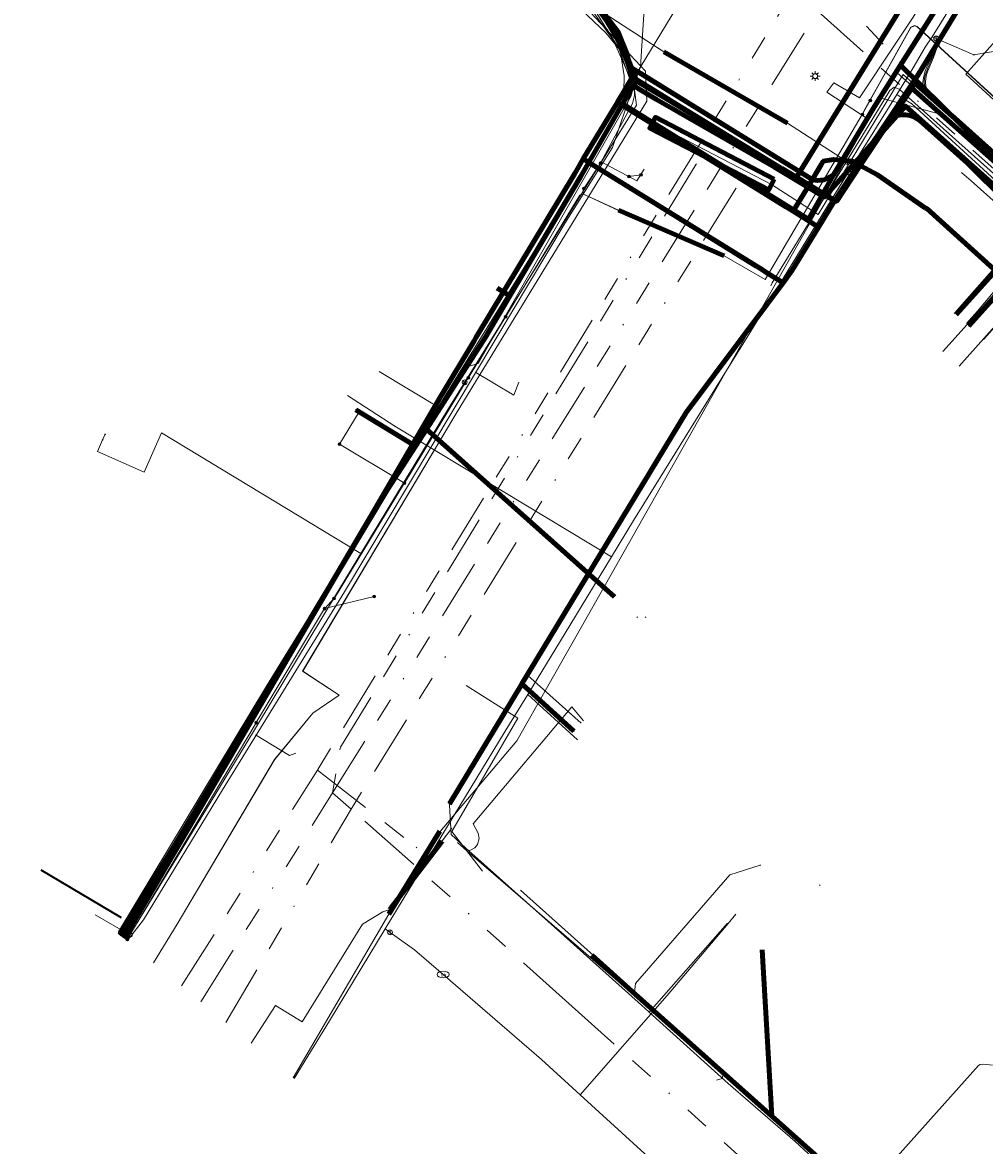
# Model space of a CAD drawing. Header units: metres. Extents: x 98902 to 136161, y 449037 to 499677.
# Tile 49 of 200: x 113048 to 113127, y 483434 to 483526. Entities that reach past the tile are written whole.
import ezdxf
from ezdxf.enums import TextEntityAlignment as Align
from ezdxf.lldxf.tags import DXFTag

# ---------------------------------------------------------------- set-up
doc = ezdxf.new("R2010")
doc.units = ezdxf.units.M
doc.linetypes.add('RI-OVERIG', pattern=[17, 5, -2, 2, -2, 0, -2, 2, -2])
for name, color, linetype, lineweight in [('B-WE-KL-DATA-G', 90, 'KL-DATA-N', 18), ('B-WE-KL-DATA_DUCT-G', 90, 'Continuous', 100), ('B-WE-KL-DATA_HULPSTUK-S', 90, 'Continuous', 25), ('B-WE-KL-DATA_KABELBED-G', 90, 'Continuous', 100), ('B-WE-KL-DATA_MANTELBUIS-G', 90, 'Continuous', 100), ('B-WE-KL-ET_LS-G', 190, 'KL-LS-N', 18), ('B-WE-KL-ET_LS_HULPSTUK-S', 190, 'Continuous', 25), ('B-WE-KL-ET_LS_MANTELBUIS-G', 190, 'Continuous', 100), ('B-WE-KL-ET_LS_OV_LICHTMAST-S', 252, 'Continuous', 25), ('B-WE-KL-ET_MS-G', 130, 'KL-MS-N', 18), ('B-WE-KL-ET_MS_HULPSTUK-S', 130, 'Continuous', 25), ('B-WE-KL-ET_MS_MANTELBUIS-G', 130, 'Continuous', 100), ('B-WE-KL-GAS_HD-G', 30, 'KL-GAS-HD-N', 18), ('B-WE-KL-GAS_LD-G', 50, 'KL-GAS-LD-N', 18), ('B-WE-KL-GAS_LD_HULPSTUK-S', 50, 'Continuous', 25), ('B-WE-KL-WATER-G', 170, 'KL-WATER-N', 18), ('B-WE-KL-WATER-S', 170, 'Continuous', 25), ('B-WE-KL-WATER_HULPSTUK-S', 170, 'Continuous', 25), ('B-WE-KL-WATER_MANTELBUIS-G', 170, 'Continuous', 100), ('B-WE-RI-VRIJVERVAL-G', 210, 'RI-OVERIG', 18), ('B-WE-RI-VRIJVERVAL_HULPSTUK-S', 210, 'Continuous', 25), ('V-WE-KL-WATER-G', 170, 'KL-WATER-V', 35)]:
    doc.layers.add(name, color=color, linetype=linetype, lineweight=lineweight)
doc.styles.add('NLCS-ISO', font='NLCS-ISO.ttf')
doc.styles.get("Standard").update_dxf_attribs({"font": 'arial.ttf'})
tags = doc.linetypes.add('KL-DATA-N', pattern='A,4,-1,[101,NLCS.SHX,S=0.5,R=0,X=0,Y=0],-1,4,-1,["D",Standard,S=1,R=0,X=-0.25,Y=-0.5],-1.5', length=12.5).pattern_tags.tags
tags[18] = DXFTag(74, 10)
tags = doc.linetypes.add('KL-GAS-HD-N', pattern='A,4,-1,[69,NLCS.SHX,S=0.5,R=0,X=0,Y=0],-1,4,-1,["H",Standard,S=1,R=0,X=0,Y=-0.5],-2', length=13).pattern_tags.tags
tags[18] = DXFTag(74, 10)
tags = doc.linetypes.add('KL-GAS-LD-N', pattern='A,4,-1,[69,NLCS.SHX,S=0.5,R=0,X=0,Y=0],-1,4,-1,["L",Standard,S=1,R=0,X=0.25,Y=-0.5],-2', length=13).pattern_tags.tags
tags[18] = DXFTag(74, 10)
tags = doc.linetypes.add('KL-LS-N', pattern='A,4,-1,[103,NLCS.SHX,S=0.75,R=0,X=0,Y=0],-1,4,-1,["L",Standard,S=1,R=0,X=0,Y=-0.5],-2', length=13).pattern_tags.tags
tags[18] = DXFTag(74, 10)
tags = doc.linetypes.add('KL-MS-N', pattern='A,4,-1,[103,NLCS.SHX,S=0.75,R=0,X=0,Y=0],-1,4,-1,["M",Standard,S=1,R=0,X=0,Y=-0.5],-2', length=13).pattern_tags.tags
tags[18] = DXFTag(74, 10)
doc.linetypes.add('KL-WATER-N', pattern='A,7,-0.5,[168,NLCS.SHX,S=0.75,R=0,X=0.75,Y=0],-2', length=9.5)
doc.linetypes.add('KL-WATER-V', pattern='A,3.5,[24,NLCS.SHX,S=0.5,R=0,X=0,Y=0],3.5,-0.5,[168,NLCS.SHX,S=0.75,R=0,X=0.75,Y=0],-2', length=9.5)

# ---------------------------------------------------------------- blocks, each defined once
blk = doc.blocks.new('SKL-WTB_HULP_OVERIG-SO')
at = {"color": 0, "linetype": 'ByBlock', "lineweight": 18}
for points in [[(-0.14, 0.14), (0.14, -0.14)], [(0.14, 0.14), (-0.14, -0.14)]]:
    blk.add_lwpolyline(points, dxfattribs=at)
at = {"color": 0, "linetype": 'ByBlock', "lineweight": 18, "style": 'NLCS-ISO', "flags": 1}
for tag, p in [('TYPE', (1.5, 0)), ('OMSCHRIJVING', (1.5, -3)), ('LABEL', (1.5, -1.5))]:
    blk.add_attdef(tag, p, '', height=1, dxfattribs=at)
blk = doc.blocks.new('SKL-WATER_BRANDKRAAN_BRANDPUT-SO')
at = {"color": 0, "linetype": 'ByBlock', "lineweight": 18}
blk.add_ellipse((0, 0), major_axis=(2.5, 0), ratio=0.54, dxfattribs=at)
at = {"color": 0, "linetype": 'ByBlock', "lineweight": 18, "style": 'NLCS-ISO'}
blk.add_text('bk', height=1.5, dxfattribs=at).set_placement((0.16, 0), align=Align.MIDDLE_CENTER)
blk = doc.blocks.new('SKL-WTB_HULP_AFSLUITER-SO')
at = {"color": 0, "linetype": 'ByBlock', "lineweight": 18}
blk.add_lwpolyline([(0, 0.8), (0, -0.8)], dxfattribs=at)
blk.add_circle((0, 0), 1, dxfattribs=at)
at = {"color": 0, "linetype": 'ByBlock', "lineweight": 18, "style": 'NLCS-ISO', "flags": 1}
for tag, p in [('TYPE', (1.5, 0)), ('OMSCHRIJVING', (1.5, -3)), ('LABEL', (1.5, -1.5))]:
    blk.add_attdef(tag, p, '', height=1, dxfattribs=at)
blk = doc.blocks.new('SKL-WTB_HULP_SIFON-SO')
at = {"linetype": 'ByBlock', "lineweight": 18}
h = blk.add_hatch(color=0, dxfattribs=at)
h.dxf.hatch_style = 1
h.paths.add_polyline_path([(0.13, -0.53), (-0.13, -0.53), (-0.13, -0.8), (0.13, -0.8)])
at = {"color": 0, "linetype": 'ByBlock', "lineweight": 18}
blk.add_lwpolyline([(0.33, 0.8), (0.33, -0.53), (-0.33, -0.53), (-0.33, 0.8)], dxfattribs=at)
blk.add_lwpolyline([(0.13, -0.8), (-0.13, -0.8), (-0.13, -0.53), (0.13, -0.53)], close=True, dxfattribs=at)
blk.add_circle((0, 0), 1, dxfattribs=at)
at = {"color": 0, "linetype": 'ByBlock', "lineweight": 18, "style": 'NLCS-ISO', "flags": 1}
for tag, p in [('TYPE', (1.5, 0)), ('OMSCHRIJVING', (1.5, -3)), ('LABEL', (1.5, -1.5))]:
    blk.add_attdef(tag, p, '', height=1, dxfattribs=at)
blk = doc.blocks.new('SKL-WTB_HULP_T STUK-SO')
at = {"color": 0, "linetype": 'ByBlock', "lineweight": 18}
blk.add_circle((0, 0), 1, dxfattribs=at)
at = {"color": 0, "linetype": 'ByBlock', "lineweight": -2, "style": 'NLCS-ISO'}
blk.add_text('T', height=1, dxfattribs=at).set_placement((0, 0), align=Align.MIDDLE_CENTER)
at = {"color": 0, "linetype": 'ByBlock', "lineweight": 18, "style": 'NLCS-ISO', "flags": 1}
for tag, p in [('TYPE', (1.5, 0)), ('OMSCHRIJVING', (1.5, -3)), ('LABEL', (1.5, -1.5))]:
    blk.add_attdef(tag, p, '', height=1, dxfattribs=at)
blk = doc.blocks.new('SKL-WTB_HULP_MOF-SO')
at = {"linetype": 'ByBlock', "lineweight": 18}
h = blk.add_hatch(color=0, dxfattribs=at)
h.dxf.hatch_style = 1
h.paths.add_polyline_path([(-0.5625, 0, 1), (0.5625, 0, 1)])
at = {"color": 0, "linetype": 'ByBlock', "lineweight": 18}
blk.add_circle((0, 0), 0.5625, dxfattribs=at)
at = {"color": 0, "linetype": 'ByBlock', "lineweight": 18, "style": 'NLCS-ISO', "flags": 1}
for tag, p in [('TYPE', (1.5, 0)), ('OMSCHRIJVING', (1.5, -3)), ('LABEL', (1.5, -1.5))]:
    blk.add_attdef(tag, p, '', height=1, dxfattribs=at)
blk = doc.blocks.new('SKL-ET_OV_LICHTMAST-SO')
at = {"color": 0, "linetype": 'ByBlock', "lineweight": 18}
for points in [[(-1.25, 0), (-2, 0)], [(-1.41, 1.41), (-0.88, 0.88)], [(0, 2), (0, 1.25)], [(0.88, 0.88), (1.41, 1.41)], [(2, 0), (1.25, 0)], [(-1.41, -1.41), (-0.88, -0.88)], [(0, -1.25), (0, -2)], [(0.88, -0.88), (1.41, -1.41)]]:
    blk.add_lwpolyline(points, dxfattribs=at)
blk.add_circle((0, 0), 1, dxfattribs=at)
blk = doc.blocks.new('SRI-HULP_OVERIG-SO')
at = {"color": 0, "linetype": 'ByBlock', "lineweight": 18}
for points in [[(-0.14, 0.14), (0.14, -0.14)], [(0.14, 0.14), (-0.14, -0.14)]]:
    blk.add_lwpolyline(points, dxfattribs=at)
at = {"color": 0, "linetype": 'ByBlock', "lineweight": 18, "style": 'NLCS-ISO', "flags": 1}
for tag, p in [('TYPE', (1.5, 0)), ('OMSCHRIJVING', (1.5, -3)), ('LABEL', (1.5, -1.5))]:
    blk.add_attdef(tag, p, '', height=1, dxfattribs=at)

msp = doc.modelspace()

# ---------------------------------------------------------------- linework, layer by layer
at = {"layer": 'B-WE-KL-DATA-G', "flags": 128}
for points in [[(113020.495, 483574.058), (113023.083, 483572.491), (113039.202, 483562.734), (113045.091, 483559.169), (113054.615, 483553.405), (113055.01, 483553.148), (113070.018, 483543.394), (113077.984, 483538.825), (113089.595, 483531.338), (113092.654, 483529.164), (113094.258, 483527.907), (113094.78, 483527.218), (113096.462, 483524.994), (113097.153, 483523.313), (113097.398, 483522.191), (113112.432, 483512.894), (113112.818, 483512.852), (113113.352, 483512.919), (113114.12, 483513.319), (113117.489, 483518.93), (113119.629, 483522.32), (113125.167, 483531.078), (113126.323, 483532.524), (113131.574, 483527.794), (113131.664, 483527.889), (113137.458, 483534.283), (113140.525, 483537.707), (113149.418, 483547.607), (113152.535, 483551.076), (113154.859, 483553.663), (113161.307, 483560.842), (113164.565, 483564.468), (113173.317, 483574.212), (113176.649, 483577.92), (113182.269, 483584.177), (113193.193, 483596.494), (113201.302, 483605.792), (113202.698, 483606.804), (113204.772, 483606.847), (113207.932, 483603.95), (113212.574, 483599.813), (113219.763, 483593.407), (113221.555, 483591.81), (113226.045, 483587.81), (113230.536, 483583.808), (113236.068, 483578.845), (113238.644, 483576.512), (113239.377, 483575.848), (113239.245, 483575.7)], [(113020.23, 483573.738), (113046.13, 483558.49), (113091.72, 483529.3), (113098.69, 483521.82), (113098.81, 483519.37), (113083.15, 483493.73), (113070.54, 483472.59), (113073.54, 483470.61), (113071.38, 483469.12), (113068.23, 483465.31), (113060.24, 483451.82), (113058.29, 483448.642)], [(113020.23, 483573.738), (113046.13, 483558.49), (113091.72, 483529.3), (113098.69, 483521.82), (113098.81, 483519.37), (113083.15, 483493.73), (113070.54, 483472.59), (113073.54, 483470.61), (113071.38, 483469.12), (113068.23, 483465.31), (113060.24, 483451.82), (113058.29, 483448.642)], [(113020.23, 483573.738), (113046.13, 483558.49), (113091.72, 483529.3), (113098.69, 483521.82), (113098.81, 483519.37), (113083.15, 483493.73), (113070.54, 483472.59), (113073.54, 483470.61), (113071.38, 483469.12), (113068.23, 483465.31), (113060.24, 483451.82), (113058.29, 483448.642)], [(113020.23, 483573.738), (113046.13, 483558.49), (113091.72, 483529.3), (113098.69, 483521.82), (113098.81, 483519.37), (113083.15, 483493.73), (113070.54, 483472.59), (113073.54, 483470.61), (113071.38, 483469.12), (113068.23, 483465.31), (113060.24, 483451.82), (113058.29, 483448.642)], [(113020.23, 483573.738), (113046.13, 483558.49), (113091.72, 483529.3), (113098.69, 483521.82), (113098.81, 483519.37), (113083.15, 483493.73), (113070.54, 483472.59), (113073.54, 483470.61), (113071.38, 483469.12), (113068.23, 483465.31), (113060.24, 483451.82), (113058.29, 483448.642)], [(113020.23, 483573.738), (113046.13, 483558.49), (113091.72, 483529.3), (113098.69, 483521.82), (113098.81, 483519.37), (113083.15, 483493.73), (113070.54, 483472.59), (113073.54, 483470.61), (113071.38, 483469.12), (113068.23, 483465.31), (113060.24, 483451.82), (113058.29, 483448.642)], [(113020.233, 483573.741), (113046.132, 483558.492), (113091.718, 483529.304), (113098.686, 483521.819), (113098.807, 483519.366), (113083.151, 483493.731), (113070.535, 483472.591), (113073.542, 483470.607), (113071.378, 483469.121), (113068.231, 483465.314), (113060.243, 483451.819), (113058.292, 483448.64)], [(113020.432, 483573.982), (113031.658, 483566.995), (113078.845, 483538.792), (113089.848, 483532.216), (113092.564, 483530.306), (113094.655, 483528.069), (113096.405, 483524.762), (113096.939, 483521.455), (113096.89, 483518.843), (113109.036, 483512.527), (113112.87, 483510.063), (113119.857, 483521.564), (113138.482, 483504.803), (113162.747, 483483.105), (113158.238, 483478.074), (113170.674, 483466.928), (113202.517, 483438.355), (113223.332, 483420.253), (113297.237, 483354.025), (113300.048, 483353.792), (113358.552, 483301.314), (113359.602, 483296.803), (113357.13, 483294.061), (113365.216, 483286.732), (113367.912, 483284.289), (113371.537, 483288.338), (113389.927, 483271.882), (113422.275, 483243.381), (113452.111, 483216.258), (113449.253, 483213.084), (113455.3, 483207.641), (113457.177, 483209.669), (113461.69, 483205.633), (113492.702, 483178.76), (113497.063, 483174.789), (113501.879, 483172.163), (113504.847, 483173.605), (113507.331, 483172.914)], [(113020.495, 483574.058), (113023.083, 483572.491), (113039.202, 483562.734), (113045.091, 483559.169), (113054.615, 483553.405), (113055.01, 483553.148), (113070.018, 483543.394), (113077.984, 483538.825), (113089.595, 483531.338), (113092.654, 483529.164), (113094.258, 483527.907), (113094.78, 483527.218), (113096.462, 483524.994), (113097.153, 483523.313), (113097.398, 483522.191), (113112.432, 483512.894), (113112.818, 483512.852), (113113.352, 483512.919), (113114.12, 483513.319), (113117.489, 483518.93), (113119.629, 483522.32), (113126.397, 483515.679), (113131.669, 483511.573), (113132.376, 483510.945), (113135.74, 483507.956), (113145.08, 483499.615), (113148.286, 483496.751), (113163.067, 483483.73), (113165.323, 483486.208), (113183.685, 483469.279), (113211.018, 483444.714), (113220.892, 483435.995), (113257.706, 483403.094), (113269.338, 483392.676), (113280.69, 483382.342), (113306.494, 483359.722), (113319.051, 483348.187), (113319.562, 483347.731), (113333.722, 483335.082), (113333.523, 483334.858)], [(113020.495, 483574.058), (113023.083, 483572.491), (113039.202, 483562.734), (113045.091, 483559.169), (113054.615, 483553.405), (113055.01, 483553.148), (113070.018, 483543.394), (113077.984, 483538.825), (113089.595, 483531.338), (113092.654, 483529.164), (113094.258, 483527.907), (113094.78, 483527.218), (113096.462, 483524.994), (113097.153, 483523.313), (113097.398, 483522.191), (113112.432, 483512.894), (113112.818, 483512.852), (113113.352, 483512.919), (113114.12, 483513.319), (113117.489, 483518.93), (113119.629, 483522.32), (113126.397, 483515.679), (113131.669, 483511.573), (113132.376, 483510.945), (113135.74, 483507.956), (113145.08, 483499.615), (113148.286, 483496.751), (113163.067, 483483.73), (113165.323, 483486.208), (113171.499, 483492.992), (113173.518, 483495.21), (113183.246, 483505.946), (113188.982, 483512.288), (113192.11, 483515.747), (113196.678, 483520.799), (113201.047, 483525.634), (113201.441, 483526.075), (113207.336, 483532.666), (113212.894, 483538.88), (113216.151, 483542.521), (113225.099, 483552.505), (113242.631, 483571.349), (113243.414, 483572.191), (113251.678, 483564.703), (113256.382, 483560.433), (113260.819, 483556.525), (113266.246, 483551.745), (113269.849, 483548.57), (113272.817, 483545.955), (113274.387, 483544.572), (113278.903, 483540.595), (113282.294, 483537.607), (113284.421, 483535.556), (113297.79, 483522.662), (113299.278, 483521.603), (113293.106, 483514.683), (113293.093, 483514.669), (113289.66, 483510.836), (113289.882, 483510.638), (113289.993, 483510.539), (113290.104, 483510.439)], [(113054.774, 483553.659), (113054.615, 483553.405), (113055.01, 483553.148), (113070.018, 483543.394), (113077.984, 483538.825), (113089.595, 483531.338), (113092.654, 483529.164), (113094.258, 483527.907), (113094.78, 483527.218), (113096.462, 483524.994), (113097.153, 483523.313), (113097.398, 483522.191), (113097.593, 483521.298), (113097.271, 483519.97), (113096.795, 483519.137), (113093.366, 483513.145), (113087.559, 483503.375), (113085.553, 483500), (113080.7, 483492.451), (113079.805, 483491.058), (113074.912, 483494.027)], [(113055.587, 483450.867), (113077.513, 483487.493), (113079.805, 483491.058), (113080.7, 483492.451), (113085.553, 483500), (113087.559, 483503.375), (113093.366, 483513.145), (113096.795, 483519.137), (113097.271, 483519.97), (113097.593, 483521.298), (113097.398, 483522.191), (113097.153, 483523.313), (113096.462, 483524.994), (113094.78, 483527.218), (113094.258, 483527.907), (113092.654, 483529.164), (113089.595, 483531.338), (113077.984, 483538.825), (113070.018, 483543.394), (113055.01, 483553.148), (113054.615, 483553.405), (113054.774, 483553.659)], [(113081.774, 483494.194), (113083.795, 483497.487), (113084.958, 483497.84), (113097.494, 483519.759), (113097.74, 483520.608), (113096.006, 483524.448), (113094.574, 483526.765), (113094.013, 483526.978), (113089.556, 483530.45), (113084.975, 483533.786), (113084.336, 483534.251), (113083.235, 483534.897)], [(113094.78, 483527.218), (113096.462, 483524.994), (113097.153, 483523.313), (113097.398, 483522.191)], [(113114.12, 483513.319), (113113.352, 483512.919), (113112.818, 483512.852), (113112.432, 483512.894), (113097.398, 483522.191)], [(113114.12, 483513.319), (113117.489, 483518.93), (113119.629, 483522.32)], [(113119.629, 483522.32), (113126.397, 483515.679), (113131.669, 483511.573), (113132.376, 483510.945)], [(113158.185, 483478.813), (113158.414, 483478.62), (113158.5, 483478.714), (113163.067, 483483.73), (113148.286, 483496.751), (113145.08, 483499.615), (113135.74, 483507.956), (113132.376, 483510.945), (113124.194, 483501.853)], [(113125.039, 483501.105), (113125.96, 483502.137), (113130.952, 483508.095)], [(113076.814, 483497.183), (113081.775, 483494.195)], [(113080.954, 483493.017), (113081.774, 483494.194)], [(113055.376, 483451.04), (113065.09, 483466.808), (113075.73, 483484.913), (113079.481, 483490.803), (113080.954, 483493.017)], [(113055.587, 483450.867), (113077.513, 483487.493), (113079.805, 483491.058), (113080.7, 483492.451), (113096.133, 483478.668)], [(113089.867, 483473.76), (113091.133, 483475.601)], [(113089.028, 483472.217), (113089.867, 483473.76)], [(113088.733, 483471.673), (113089.028, 483472.217)], [(113089.028, 483472.217), (113093.407, 483468.306)], [(113088.733, 483471.673), (113085.076, 483465.771), (113082.599, 483461.589), (113082.736, 483459.177), (113083.941, 483458.046), (113090.947, 483451.805), (113098.353, 483445.164)], [(113098.993, 483444.592), (113105.42, 483451.88)], [(113151.703, 483413.414), (113151.507, 483413.187), (113145.14, 483418.69), (113144.61, 483419.147), (113142.171, 483421.255), (113137.73, 483425.311), (113137.245, 483425.755), (113130.642, 483431.785), (113123.15, 483423.504), (113109.068, 483436.059), (113108.275, 483449.701)], [(113098.353, 483445.164), (113098.959, 483444.623)], [(113098.959, 483444.623), (113098.993, 483444.592)], [(113098.993, 483444.592), (113105.491, 483438.731), (113110.975, 483433.975), (113115.619, 483429.715), (113122.741, 483423.32), (113123.587, 483423.25), (113130.139, 483430.558), (113130.994, 483430.431), (113136.653, 483425.342)]]:
    msp.add_lwpolyline(points, dxfattribs=at)
at = {"layer": 'B-WE-KL-DATA_DUCT-G', "flags": 128}
msp.add_lwpolyline([(113020.495, 483574.057), (113054.615, 483553.405), (113070.018, 483543.394), (113078.636, 483538.452), (113089.595, 483531.338), (113092.654, 483529.164), (113094.258, 483527.907), (113096.462, 483524.994), (113097.153, 483523.313), (113097.398, 483522.191), (113112.432, 483512.894), (113112.818, 483512.852), (113113.352, 483512.919), (113114.12, 483513.319), (113117.489, 483518.93), (113119.629, 483522.32), (113126.397, 483515.679), (113131.669, 483511.573)], dxfattribs=at)
at = {"layer": 'B-WE-KL-DATA_KABELBED-G', "flags": 128}
for points in [[(113120.426, 483520.549), (113120.426, 483520.55), (113121.021, 483521.445), (113126.815, 483530.991), (113127.909, 483530.004), (113131.131, 483527.091), (113131.857, 483527.9), (113133.167, 483529.36), (113134.067, 483530.363), (113134.467, 483530.808), (113144.471, 483541.957), (113144.678, 483542.188), (113146.078, 483543.748), (113155.883, 483554.675), (113156.09, 483554.906), (113158.091, 483557.136), (113167.697, 483567.84), (113168.103, 483568.293), (113170.104, 483570.523), (113179.916, 483581.457), (113183.003, 483584.897)], [(113097.927, 483521.046), (113097.888, 483521.162), (113097.23, 483522.84), (113096.428, 483524.455), (113095.49, 483525.993), (113094.465, 483527.389), (113093.328, 483528.694), (113092.086, 483529.899), (113087.63, 483532.771), (113082.439, 483536.118), (113078.684, 483538.538), (113070.175, 483543.649), (113065.784, 483546.337), (113054.512, 483553.237), (113036.698, 483564.143)], [(113127.901, 483540.406), (113122.028, 483530.875), (113111.086, 483513.116), (113111.081, 483513.108)], [(113119.629, 483522.32), (113125.167, 483531.078), (113126.323, 483532.524), (113131.574, 483527.794), (113131.664, 483527.889)], [(113091.9, 483530.131), (113092.137, 483529.985), (113093.076, 483529.075), (113093.95, 483528.104), (113094.756, 483527.075), (113095.49, 483525.993), (113095.981, 483525.167)], [(113094.78, 483527.218), (113096.462, 483524.994), (113097.153, 483523.313), (113097.398, 483522.191)], [(113095.981, 483525.167), (113096.433, 483524.313), (113096.841, 483523.437)], [(113096.841, 483523.437), (113097.26, 483522.394), (113097.617, 483521.327)], [(113097.398, 483522.191), (113097.593, 483521.298), (113097.271, 483519.97), (113096.795, 483519.137)], [(113114.12, 483513.319), (113113.352, 483512.919), (113112.818, 483512.852), (113112.432, 483512.894), (113097.398, 483522.191)], [(113114.12, 483513.319), (113117.489, 483518.93), (113119.629, 483522.32)], [(113119.629, 483522.32), (113126.397, 483515.679), (113131.669, 483511.573), (113132.376, 483510.945)], [(113096.38, 483519.268), (113096.38, 483519.269), (113097.405, 483520.975), (113097.617, 483521.327)], [(113097.617, 483521.327), (113097.888, 483521.162), (113100.308, 483519.685)], [(113145.194, 483496.524), (113144.552, 483497.097), (113133.256, 483507.174), (113132.603, 483507.757), (113131.925, 483508.362), (113126.092, 483513.566), (113120.043, 483518.961), (113119.351, 483518.184), (113118.174, 483516.861), (113117.397, 483515.988), (113115.911, 483514.318), (113113.529, 483511.642), (113113.512, 483511.623), (113113.39, 483511.486), (113112.011, 483512.315), (113109.275, 483513.96), (113099.598, 483519.498), (113098.223, 483520.319), (113097.701, 483520.651), (113097.927, 483521.046)], [(113151.686, 483492.014), (113140.777, 483502.409), (113129.321, 483513.325), (113120.819, 483520.838), (113120.552, 483520.437), (113118.964, 483518.048), (113118.174, 483516.861), (113116.33, 483514.089), (113114.367, 483511.137), (113114.231, 483511.219), (113113.529, 483511.642), (113112.118, 483512.493), (113111.086, 483513.116), (113109.853, 483513.859), (113109.782, 483513.902), (113100.275, 483519.631), (113097.927, 483521.046)], [(113098.223, 483520.319), (113099.598, 483519.498), (113109.275, 483513.96), (113109.901, 483513.583)], [(113118.645, 483517.868), (113120.426, 483520.549)], [(113120.426, 483520.55), (113120.426, 483520.55), (113120.552, 483520.437), (113128.952, 483512.951), (113140.777, 483502.409), (113143.479, 483500), (113151.959, 483492.44), (113162.442, 483483.07), (113161.722, 483482.266), (113160.574, 483480.984), (113160.117, 483480.474), (113159.88, 483480.209), (113158.796, 483478.999), (113158.036, 483478.152)], [(113093.584, 483514.618), (113096.38, 483519.268)], [(113096.38, 483519.269), (113096.38, 483519.269), (113096.985, 483518.896), (113110.816, 483510.328)], [(113109.782, 483513.902), (113100.275, 483519.631)], [(113100.308, 483519.685), (113101.177, 483519.155), (113109.783, 483513.902)], [(113109.783, 483513.902), (113101.177, 483519.155), (113100.308, 483519.684)], [(113096.795, 483519.137), (113093.366, 483513.145), (113087.559, 483503.375)], [(113096.795, 483519.137), (113112.068, 483509.685), (113114.12, 483513.319)], [(113099.173, 483517.54), (113110.224, 483510.694)], [(113114.214, 483511.193), (113114.231, 483511.219), (113116.188, 483514.167), (113117.397, 483515.988), (113118.645, 483517.868)], [(113131.535, 483507.928), (113125.129, 483514.263), (113121.204, 483517.781), (113121.06, 483517.886), (113120.907, 483517.978), (113120.747, 483518.058), (113120.582, 483518.124), (113120.411, 483518.176), (113120.237, 483518.214), (113120.06, 483518.238), (113119.882, 483518.246), (113119.703, 483518.24), (113119.526, 483518.219), (113119.351, 483518.184), (113119.219, 483518.147), (113119.09, 483518.102), (113118.964, 483518.048), (113118.801, 483517.965), (113118.646, 483517.868)], [(113092.875, 483513.438), (113093.584, 483514.618)], [(113093.585, 483514.618), (113094.322, 483514.163), (113108.071, 483505.65), (113108.886, 483505.143), (113109.982, 483504.46)], [(113109.783, 483513.902), (113109.853, 483513.859), (113111.081, 483513.108)], [(113110.816, 483510.328), (113112.011, 483512.315), (113112.11, 483512.48), (113112.118, 483512.493), (113113.137, 483514.188)], [(113113.137, 483514.188), (113113.281, 483514.426), (113114.132, 483514.578), (113115.585, 483514.438)], [(113115.585, 483514.438), (113115.713, 483514.426), (113115.911, 483514.318), (113116.188, 483514.167), (113116.33, 483514.089), (113117.739, 483513.32), (113121.684, 483510.57)], [(113081.843, 483495.091), (113084.61, 483499.69), (113084.796, 483500), (113092.875, 483513.438)], [(113095.87, 483513.204), (113107.773, 483505.834)], [(113111.081, 483513.108), (113112.11, 483512.48), (113112.998, 483511.938), (113113.512, 483511.623), (113114.214, 483511.193)], [(113114.213, 483511.193), (113112.9, 483509.029)], [(113124.194, 483501.853), (113132.376, 483510.945)], [(113110.816, 483510.328), (113111.264, 483510.051), (113111.694, 483509.783), (113112.9, 483509.03)], [(113158.036, 483478.152), (113154.118, 483481.393), (113153.992, 483481.506), (113142.413, 483491.946), (113141.038, 483493.186), (113133.48, 483500), (113129.801, 483503.317), (113128.47, 483504.518), (113121.79, 483510.541), (113121.684, 483510.57)], [(113112.9, 483509.029), (113110.747, 483505.483), (113109.982, 483504.459)], [(113132.603, 483507.757), (113131.925, 483508.362), (113131.535, 483507.928), (113128.47, 483504.518), (113125.241, 483500.925)], [(113087.559, 483503.375), (113086.504, 483504.01)], [(113109.982, 483504.459), (113108.67, 483502.703)], [(113087.559, 483503.375), (113085.553, 483500), (113080.7, 483492.451)], [(113108.67, 483502.703), (113106.65, 483500), (113102.024, 483493.81), (113088.542, 483471.536), (113088.522, 483471.503)], [(113081.844, 483495.091), (113055.881, 483450.624)], [(113074.912, 483494.027), (113079.805, 483491.058)], [(113080.7, 483492.451), (113079.805, 483491.058)], [(113080.7, 483492.451), (113096.133, 483478.668)], [(113079.805, 483491.058), (113077.513, 483487.493), (113055.587, 483450.867)], [(113088.522, 483471.503), (113082.582, 483461.691)], [(113092.816, 483467.644), (113088.542, 483471.536), (113088.522, 483471.504)], [(113097.602, 483446.295), (113094.289, 483449.279)], [(113109.068, 483436.059), (113108.275, 483449.701)], [(113109.068, 483436.059), (113097.602, 483446.295)], [(113137.245, 483425.755), (113130.642, 483431.785), (113123.15, 483423.504), (113109.068, 483436.059)]]:
    msp.add_lwpolyline(points, dxfattribs=at)
at = {"layer": 'B-WE-KL-DATA_MANTELBUIS-G', "flags": 128}
for points in [[(113098.3, 483521.634), (113109.357, 483514.797)], [(113098.223, 483520.319), (113099.598, 483519.498), (113109.275, 483513.96), (113109.901, 483513.583)], [(113109.782, 483513.902), (113100.275, 483519.631)], [(113109.783, 483513.902), (113101.177, 483519.155), (113100.308, 483519.684)], [(113108.152, 483512.114), (113098.797, 483517.9)], [(113109.267, 483512.971), (113108.805, 483512.083), (113099.046, 483517.158), (113099.508, 483518.046), (113109.267, 483512.971)], [(113099.173, 483517.54), (113110.224, 483510.694)], [(113099.173, 483517.54), (113110.224, 483510.694)], [(113095.87, 483513.204), (113107.773, 483505.834)]]:
    msp.add_lwpolyline(points, dxfattribs=at)
at = {"layer": 'B-WE-KL-ET_LS-G', "flags": 128}
for points in [[(113020.279, 483573.798), (113047.476, 483556.853), (113077.919, 483538.211), (113087.642, 483531.973), (113094.111, 483527.092), (113096.479, 483523.782), (113097.657, 483520.487), (113095.967, 483515.551), (113095.179, 483514.292), (113092.099, 483509.366), (113084.736, 483497.06), (113073.979, 483479.083), (113063.961, 483462.835), (113057.481, 483452.159), (113056.117, 483450.43)], [(113091.3, 483549.08), (113091.585, 483548.925), (113100.79, 483543.94), (113100.79, 483543.93), (113102.27, 483543.14), (113104.36, 483542.4), (113105.45, 483542.29), (113105.45, 483542.28), (113106.32, 483542.21), (113108.28, 483542.09), (113108.28, 483542.08), (113108.5, 483542.08), (113110.55, 483542.34), (113110.67, 483542.37), (113112.69, 483542.97), (113113.51, 483543.22), (113116.08, 483544.52), (113117.6, 483545.82), (113118.6, 483547.17), (113120.34, 483549.81), (113120.69, 483549.86), (113121.11, 483549.61), (113129.08, 483545.01), (113129.83, 483544.57), (113130.51, 483543.9), (113130.95, 483542.62), (113131.04, 483541.43), (113130.95, 483540.65), (113130.56, 483539.79), (113119.35, 483521.98), (113119.34, 483521.73), (113126.27, 483515.53), (113137.18, 483505.53), (113139.95, 483503), (113141.895, 483501.331), (113142.03, 483501.21), (113143.02, 483500.35), (113145.233, 483502.868)], [(113074.07, 483540.9), (113074.07, 483540.91), (113073.62, 483541.21), (113075.68, 483539.72), (113075.68, 483539.71), (113082.322, 483534.904), (113084.58, 483533.27), (113084.87, 483533.05), (113084.87, 483533.04), (113085.543, 483532.512), (113090.27, 483528.8), (113093.37, 483526.9), (113093.43, 483526.87), (113095.43, 483524.97), (113096.81, 483523.31), (113097.37, 483522.29), (113097.77, 483520.71), (113097.78, 483519.82), (113097.62, 483519.17), (113095, 483514.28)], [(113097.657, 483520.487), (113098.275, 483522.186), (113099.047, 483534.265), (113099.709, 483534.245)], [(113113.584, 483520.103), (113114.147, 483520.876), (113116.276, 483519.634), (113122.166, 483528.567), (113124.847, 483527.277)], [(113142.426, 483506.021), (113142.066, 483505.993), (113140.335, 483507.633), (113139.124, 483508.776), (113137.838, 483509.99), (113136.576, 483511.18), (113134.462, 483513.195), (113132.305, 483515.229), (113128.89, 483518.449), (113127.43, 483519.6), (113120.997, 483525.481), (113120.785, 483525.564), (113120.473, 483525.427), (113117.736, 483520.542), (113116.683, 483518.657), (113116.504, 483518.263), (113116.5, 483518.26)], [(113117.15, 483519.42), (113117.15, 483519.44), (113120.49, 483525.42), (113120.78, 483525.55), (113120.98, 483525.48), (113127.45, 483519.55), (113128.87, 483518.43), (113142.288, 483505.742), (113142.549, 483505.775)], [(113304.196, 483363.185), (113296.218, 483354.309), (113278.75, 483369.988), (113274.577, 483373.726), (113274.336, 483373.942), (113274.059, 483374.091), (113273.75, 483374.066), (113272.864, 483373.778), (113257.016, 483388.014), (113236.14, 483406.767), (113216.951, 483424.003), (113209.269, 483430.903), (113182.791, 483454.615), (113164.093, 483471.36), (113158.543, 483476.331), (113162.859, 483481.163), (113162.94, 483481.401), (113162.836, 483481.586), (113130.074, 483510.902), (113119.524, 483520.342), (113119.114, 483520.502), (113118.764, 483520.23), (113117.284, 483517.813), (113109.094, 483504.441), (113108.972, 483504.205)], [(113069.762, 483439.202), (113077.62, 483452.63), (113081.82, 483459.43), (113088.13, 483466.85), (113090.68, 483471.36), (113095.042, 483479.07), (113117.95, 483519.56), (113118.14, 483519.58), (113123.31, 483518.2), (113126.27, 483515.52), (113132.85, 483509.49), (113133.652, 483508.752), (113137.18, 483505.53), (113137.18, 483505.52), (113139.95, 483503), (113142.03, 483501.21), (113142.03, 483501.2), (113142.04, 483501.2), (113144.931, 483503.096)], [(113084.14, 483496.65), (113084.15, 483496.67), (113087.209, 483501.677), (113093.3, 483511.65), (113093.59, 483511.73), (113096.46, 483510.4), (113105.15, 483506.66), (113108.51, 483504.72), (113116.49, 483518.26), (113117.15, 483519.42)], [(113113.584, 483520.103), (113117.061, 483517.836)], [(113093.63, 483512.19), (113093.57, 483512.11), (113093.6, 483511.74), (113096.46, 483510.41), (113105.15, 483506.67), (113108.51, 483504.73), (113116.49, 483518.26), (113116.5, 483518.26)], [(113095, 483514.28), (113094.96, 483514.22), (113093.63, 483512.2), (113093.63, 483512.19)], [(113094.994, 483514.403), (113097.981, 483512.823), (113098.575, 483513.781)], [(113098.321, 483513.313), (113097.333, 483513.187)], [(113133.652, 483508.752), (113133.377, 483508.668), (113132.72, 483509.27), (113125.26, 483500.909)], [(113133.652, 483508.752), (113133.598, 483508.465), (113133.931, 483508.16), (113126.479, 483499.82)], [(113056.14, 483450.55), (113066.71, 483468.35), (113066.72, 483468.37), (113072.34, 483477.71), (113072.35, 483477.72), (113073.11, 483478.54), (113073.14, 483478.57), (113078.82, 483487.9), (113078.889, 483488.013), (113084.14, 483496.65)], [(113084.751, 483497.085), (113087.879, 483495.231), (113088.302, 483496.287)], [(113073.57, 483491.216), (113075.17, 483493.872), (113074.912, 483494.027)], [(113078.889, 483488.013), (113078.675, 483488.143), (113073.57, 483491.216)], [(113072.34, 483477.71), (113076.42, 483478.7)], [(113083.959, 483471.406), (113088.204, 483468.725), (113082.797, 483459.426), (113085.299, 483456.16)], [(113066.676, 483467.347), (113069.46, 483465.669), (113069.986, 483465.856)], [(113082.798, 483459.689), (113077.698, 483453.027), (113077.124, 483452.83), (113075.463, 483451.817), (113070.497, 483443.787), (113068.312, 483445.126), (113066.31, 483442.043)], [(113088.422, 483454.594), (113105.103, 483439.689), (113114.81, 483430.986), (113115.494, 483430.372), (113115.533, 483430.261), (113115.514, 483430.165), (113114.821, 483429.391), (113109.005, 483422.851), (113115.483, 483417.02), (113116.304, 483417.328), (113122.673, 483411.637), (113142.137, 483394.245), (113155.562, 483382.248), (113155.725, 483381.825), (113155.601, 483381.542), (113151.023, 483376.418), (113148.922, 483374.066)], [(113055.554, 483450.894), (113056.14, 483450.56), (113056.14, 483450.55)], [(113056.075, 483450.465), (113056.14, 483450.55)], [(113116.362, 483429.406), (113126.033, 483440.216), (113126.164, 483440.282), (113126.445, 483440.307), (113127.183, 483440.225)], [(113104.514, 483439.017), (113104.981, 483439.157), (113105.103, 483439.689)]]:
    msp.add_lwpolyline(points, dxfattribs=at)
at = {"layer": 'B-WE-KL-ET_LS_MANTELBUIS-G', "flags": 128}
for points in [[(113096.464, 483510.408), (113105.15, 483506.67)], [(113096.464, 483510.408), (113105.15, 483506.67)], [(113077.61, 483452.63), (113081.81, 483459.44)], [(113081.985, 483458.628), (113077.698, 483453.027)]]:
    msp.add_lwpolyline(points, dxfattribs=at)
at = {"layer": 'B-WE-KL-ET_MS-G', "flags": 128}
for points in [[(113162.3, 483589.28), (113153.6, 483575.04), (113131.91, 483539.52), (113131.53, 483538.9), (113128.02, 483532.78), (113125.17, 483528.07), (113123.36, 483525.06), (113122.694, 483523.958)], [(113146.178, 483508.965), (113146.056, 483508.82), (113145.99, 483508.661), (113145.976, 483508.533), (113145.989, 483508.219), (113146.062, 483507.694), (113146.294, 483506.906), (113146.323, 483506.684), (113146.299, 483506.547), (113146.225, 483506.387), (113145.98, 483506.063), (113144.674, 483504.675), (113143.253, 483502.975), (113142.87, 483502.613), (113142.574, 483502.385), (113142.392, 483502.28), (113142.211, 483502.22), (113142.022, 483502.205), (113141.815, 483502.233), (113141.581, 483502.295), (113141.196, 483502.441), (113140.939, 483502.567), (113140.693, 483502.714), (113140.35, 483502.984), (113140.029, 483503.265), (113124.239, 483517.649), (113122.596, 483519.199), (113122.194, 483519.605), (113121.894, 483519.934), (113121.691, 483520.202), (113121.619, 483520.322), (113121.524, 483520.548), (113121.496, 483520.659), (113121.47, 483520.889), (113121.505, 483521.277), (113121.635, 483521.747), (113121.778, 483522.129), (113121.947, 483522.516), (113122.428, 483523.486), (113122.694, 483523.958)], [(113146.104, 483509.032), (113145.972, 483508.874), (113145.906, 483508.734), (113145.877, 483508.582), (113145.881, 483508.366), (113145.902, 483508.066), (113145.964, 483507.672), (113146.197, 483506.882), (113146.222, 483506.688), (113146.203, 483506.577), (113146.138, 483506.438), (113145.905, 483506.129), (113144.599, 483504.742), (113143.259, 483503.129), (113142.904, 483502.776), (113142.518, 483502.468), (113142.35, 483502.371), (113142.191, 483502.318), (113142.025, 483502.305), (113141.835, 483502.331), (113141.611, 483502.39), (113141.236, 483502.533), (113140.986, 483502.655), (113140.749, 483502.796), (113140.415, 483503.06), (113140.095, 483503.34), (113124.307, 483517.722), (113122.667, 483519.271), (113122.266, 483519.674), (113121.971, 483519.999), (113121.775, 483520.257), (113121.707, 483520.37), (113121.62, 483520.577), (113121.57, 483520.892), (113121.604, 483521.259), (113121.677, 483521.55), (113121.871, 483522.092), (113122.694, 483523.958)], [(113146.03, 483509.099), (113145.888, 483508.928), (113145.811, 483508.765), (113145.777, 483508.588), (113145.781, 483508.362), (113145.802, 483508.055), (113145.866, 483507.651), (113146.1, 483506.859), (113146.122, 483506.691), (113146.108, 483506.607), (113146.052, 483506.489), (113145.829, 483506.194), (113144.524, 483504.808), (113143.185, 483503.195), (113142.837, 483502.85), (113142.463, 483502.551), (113142.308, 483502.462), (113142.171, 483502.416), (113142.029, 483502.405), (113141.856, 483502.428), (113141.523, 483502.526), (113141.277, 483502.624), (113141.033, 483502.743), (113140.806, 483502.879), (113140.479, 483503.136), (113140.161, 483503.415), (113124.375, 483517.795), (113122.737, 483519.342), (113122.338, 483519.743), (113122.048, 483520.063), (113121.859, 483520.312), (113121.796, 483520.417), (113121.715, 483520.607), (113121.67, 483520.895), (113121.702, 483521.24), (113121.773, 483521.522), (113121.887, 483521.859), (113122.334, 483522.938), (113122.694, 483523.958)]]:
    msp.add_lwpolyline(points, dxfattribs=at)
at = {"layer": 'B-WE-KL-ET_MS_MANTELBUIS-G', "flags": 128}
msp.add_lwpolyline([(113124.307, 483517.722), (113140.095, 483503.34)], dxfattribs=at)
at = {"layer": 'B-WE-KL-GAS_HD-G', "flags": 128}
msp.add_lwpolyline([(113055.46, 483450.971), (113055.419, 483451.187), (113064.922, 483466.95), (113067.582, 483471.359), (113093.324, 483513.171), (113097.423, 483519.895), (113098.124, 483521.053), (113097.871, 483521.499), (113116.596, 483552.294), (113136.003, 483584.212), (113138.001, 483587.457), (113153.618, 483613.053), (113154.041, 483613.746), (113154.413, 483614.356), (113156.6, 483617.94), (113160.498, 483619.316), (113166.657, 483629.309), (113175.818, 483642.871)], dxfattribs=at)
at = {"layer": 'B-WE-KL-GAS_LD-G', "flags": 128}
for points in [[(113138.846, 483537.051), (113132.962, 483530.488), (113132.156, 483529.588), (113128.284, 483525.269), (113124.984, 483521.588), (113128.667, 483518.21), (113151.58, 483497.198)], [(113094.723, 483526.113), (113095.556, 483525.242), (113097.566, 483521.926), (113097.952, 483519.042), (113094.046, 483512.724), (113083.847, 483496.292)], [(113151.58, 483497.198), (113147.708, 483492.976), (113146.44, 483494.106), (113142.773, 483497.372), (113133.682, 483505.468), (113130.027, 483508.723), (113125.426, 483512.821), (113124.679, 483513.486)], [(113124.063, 483501.976), (113130.027, 483508.723)], [(113083.847, 483496.292), (113082.502, 483494.125), (113075.321, 483482.234), (113065.795, 483466.46), (113056.343, 483450.944)], [(113075.321, 483482.234), (113058.938, 483492.128), (113057.536, 483488.918), (113053.694, 483490.596), (113054.115, 483491.56)], [(113054.115, 483491.56), (113054.315, 483492.018)], [(113084.02, 483457.841), (113084.308, 483457.886), (113084.685, 483458.083), (113084.9, 483458.352), (113085.043, 483458.855), (113084.955, 483459.287), (113084.546, 483460.036), (113092.65, 483469.638), (113093.592, 483468.513)], [(113083.275, 483458.485), (113084.02, 483457.841), (113097.37, 483446.313), (113097.772, 483445.966), (113098.869, 483445.019), (113123.985, 483422.771)], [(113097.772, 483445.966), (113097.877, 483446.943), (113105.627, 483455.874), (113108.096, 483456.646)], [(113056.343, 483450.944), (113053.495, 483452.588)], [(113056.343, 483450.944), (113056.059, 483450.478)]]:
    msp.add_lwpolyline(points, dxfattribs=at)
at = {"layer": 'B-WE-KL-WATER-G', "flags": 128}
for points in [[(113217.557, 483670.022), (113195.142, 483639.051), (113194.859, 483638.714), (113193.022, 483636.52), (113187.205, 483634.202), (113180.679, 483622.607), (113156.899, 483580.357), (113156.785, 483580.172), (113122.24, 483524.645), (113121.668, 483523.787)], [(113202.837, 483606.801), (113202.714, 483606.664), (113182.686, 483584.384), (113181.192, 483582.723), (113179.411, 483580.739), (113170.67, 483570.998), (113167.465, 483567.428), (113163.667, 483563.196), (113158.679, 483557.611), (113155.465, 483554.009), (113146.632, 483544.115), (113143.497, 483540.604), (113138.238, 483534.713), (113137.325, 483533.695), (113134.713, 483530.799), (113131.491, 483527.226), (113128.22, 483523.599), (113125.665, 483523.178), (113122.56, 483524.508), (113122.24, 483524.645)], [(113019.334, 483572.658), (113039.424, 483560.459), (113045.194, 483556.955), (113051.04, 483553.59), (113054.557, 483551.491), (113061.439, 483547.383), (113080.545, 483535.978), (113084.165, 483533.725), (113085.566, 483532.854), (113087.688, 483531.533), (113099.74, 483523.706)], [(113099.74, 483523.706), (113100.204, 483523.405), (113110.356, 483517.566), (113115.132, 483514.457)], [(113115.922, 483514.457), (113116.282, 483515.034), (113116.89, 483516.01), (113119.318, 483519.909), (113120.291, 483521.472), (113120.76, 483522.226), (113121.668, 483523.787)], [(113119.318, 483519.909), (113119.48, 483519.81), (113120.572, 483519.144), (113128.087, 483512.258), (113128.885, 483511.53), (113128.96, 483510.45), (113129.084, 483508.666), (113130.152, 483507.548)], [(113115.922, 483514.457), (113115.712, 483514.107), (113115.341, 483513.504), (113114.384, 483511.947), (113107.046, 483500), (113097.711, 483484.957), (113095.895, 483481.971), (113092.47, 483476.338), (113089.016, 483470.659), (113088.237, 483469.378), (113087.18, 483467.64), (113077.319, 483451.425), (113072.733, 483443.884)], [(113115.712, 483514.107), (113115.276, 483514.368), (113115.132, 483514.457)], [(113130.575, 483507.176), (113125.108, 483501.045), (113123.11, 483498.807)], [(113131.926, 483505.987), (113125.11, 483498.361), (113124.444, 483497.616)], [(113078.115, 483492.682), (113074.216, 483495.2)], [(113095.895, 483481.971), (113078.115, 483492.682)], [(113089.016, 483470.659), (113093.098, 483466.952)], [(113100.468, 483445.958), (113105.467, 483451.873), (113106.112, 483452.637)], [(113077.319, 483451.425), (113077.717, 483451.14), (113079.714, 483449.71), (113082.071, 483447.674), (113090.146, 483440.701), (113093.325, 483437.804), (113118.544, 483414.824), (113118.867, 483414.53), (113120.171, 483413.342), (113121.427, 483412.197), (113142.832, 483393.032), (113149.245, 483387.29), (113164.909, 483373.439), (113167.778, 483370.902), (113184.682, 483355.362), (113187.974, 483352.415), (113188.705, 483351.76), (113207.308, 483335.107), (113210.383, 483332.354), (113219.186, 483324.474), (113239.744, 483306.404), (113246.964, 483300.062), (113255.028, 483292.978), (113255.365, 483292.007), (113255.494, 483289.615), (113253.864, 483287.715)], [(113093.325, 483437.804), (113100.468, 483445.958)], [(113072.733, 483443.884), (113070.968, 483440.981)], [(113070.968, 483440.981), (113069.845, 483439.134)]]:
    msp.add_lwpolyline(points, dxfattribs=at)
at = {"layer": 'B-WE-KL-WATER_MANTELBUIS-G', "flags": 128}
msp.add_lwpolyline([(113100.204, 483523.405), (113110.356, 483517.566)], dxfattribs=at)
at = {"layer": 'B-WE-RI-VRIJVERVAL-G', "flags": 128}
for points in [[(113113.18, 483529.47), (113110.62, 483528.09), (113071.76, 483464.46)], [(113166.33, 483481.4), (113163.13, 483483.31), (113121.51, 483520.48), (113113.18, 483529.47)], [(113073, 483462.58), (113112.83, 483526.74)], [(113112.83, 483526.74), (113165.58, 483479.52)], [(113102.85, 483514.2), (113073.64, 483466.34), (113073, 483462.58)], [(113106.1, 483512.19), (113074.51, 483461.26)], [(113060.595, 483446.746), (113071.76, 483464.46)], [(113071.76, 483464.46), (113079.89, 483458.1)], [(113062.17, 483445.449), (113073, 483462.58)], [(113074.51, 483461.26), (113073, 483462.58)], [(113064.236, 483443.75), (113074.51, 483461.26)], [(113079.4, 483456.95), (113074.51, 483461.26)], [(113092.4, 483445.3), (113079.4, 483456.95)], [(113092.4, 483445.3), (113116.3, 483423.9)]]:
    msp.add_lwpolyline(points, dxfattribs=at)
at = {"layer": 'V-WE-KL-WATER-G', "flags": 128}
msp.add_lwpolyline([(113049.03, 483456.262), (113055.647, 483452.346)], dxfattribs=at)

# ---------------------------------------------------------------- block references
at = {"layer": 'B-WE-KL-DATA_HULPSTUK-S', "xscale": 0.2, "yscale": 0.2, "zscale": 0.2}
for p in [(113095.981, 483525.167), (113095.981, 483525.167), (113096.841, 483523.437), (113096.841, 483523.437), (113097.617, 483521.327), (113097.617, 483521.327), (113097.617, 483521.327), (113097.927, 483521.046), (113097.927, 483521.046), (113097.927, 483521.046), (113120.426, 483520.55), (113120.426, 483520.549), (113120.426, 483520.549), (113096.38, 483519.269), (113096.38, 483519.268), (113096.38, 483519.268), (113100.308, 483519.685), (113100.308, 483519.685), (113118.645, 483517.868), (113118.645, 483517.868), (113118.646, 483517.868), (113093.584, 483514.618), (113093.584, 483514.618), (113093.585, 483514.618), (113109.783, 483513.902), (113109.783, 483513.902), (113113.137, 483514.188), (113113.137, 483514.188), (113115.585, 483514.438), (113115.585, 483514.438), (113092.875, 483513.438), (113092.875, 483513.438), (113111.081, 483513.108), (113111.081, 483513.108), (113111.081, 483513.108), (113114.213, 483511.193), (113114.214, 483511.193), (113114.214, 483511.193), (113110.816, 483510.328), (113110.816, 483510.328), (113110.816, 483510.328), (113121.684, 483510.57), (113121.684, 483510.57), (113112.9, 483509.03), (113112.9, 483509.029), (113112.9, 483509.029), (113109.982, 483504.46), (113109.982, 483504.459), (113109.982, 483504.459), (113108.67, 483502.703), (113108.67, 483502.703), (113125.241, 483500.925), (113081.843, 483495.091), (113081.844, 483495.091), (113080.954, 483493.017), (113091.133, 483475.601), (113089.867, 483473.76), (113088.522, 483471.504), (113088.522, 483471.503), (113088.522, 483471.503), (113092.816, 483467.644), (113082.582, 483461.691), (113098.353, 483445.164)]:
    msp.add_blockref('SKL-WTB_HULP_OVERIG-SO', p, dxfattribs=at)
at = {"layer": 'B-WE-KL-ET_LS_HULPSTUK-S', "xscale": 0.2, "yscale": 0.2, "zscale": 0.2}
for name, p in [('SKL-WTB_HULP_MOF-SO', (113117.15, 483519.42)), ('SKL-WTB_HULP_MOF-SO', (113116.5, 483518.26)), ('SKL-WTB_HULP_MOF-SO', (113095, 483514.28)), ('SKL-WTB_HULP_MOF-SO', (113097.333, 483513.187)), ('SKL-WTB_HULP_MOF-SO', (113098.321, 483513.313)), ('SKL-WTB_HULP_MOF-SO', (113093.63, 483512.19)), ('SKL-WTB_HULP_MOF-SO', (113087.209, 483501.677)), ('SKL-WTB_HULP_OVERIG-SO', (113125.26, 483500.909)), ('SKL-WTB_HULP_OVERIG-SO', (113126.479, 483499.82)), ('SKL-WTB_HULP_MOF-SO', (113084.14, 483496.65)), ('SKL-WTB_HULP_OVERIG-SO', (113074.912, 483494.027)), ('SKL-WTB_HULP_MOF-SO', (113073.57, 483491.216)), ('SKL-WTB_HULP_MOF-SO', (113078.889, 483488.013)), ('SKL-WTB_HULP_MOF-SO', (113076.42, 483478.7)), ('SKL-WTB_HULP_MOF-SO', (113072.34, 483477.71)), ('SKL-WTB_HULP_MOF-SO', (113073.11, 483478.54)), ('SKL-WTB_HULP_OVERIG-SO', (113098.7, 483477)), ('SKL-WTB_HULP_MOF-SO', (113066.71, 483468.35)), ('SKL-WTB_HULP_OVERIG-SO', (113113, 483455)), ('SKL-WTB_HULP_MOF-SO', (113056.14, 483450.55))]:
    msp.add_blockref(name, p, dxfattribs=at)
at = {"layer": 'B-WE-KL-ET_LS_OV_LICHTMAST-S', "xscale": 0.2, "yscale": 0.2, "zscale": 0.2}
msp.add_blockref('SKL-ET_OV_LICHTMAST-SO', (113112.62, 483521.42), dxfattribs=at)
at = {"layer": 'B-WE-KL-ET_MS_HULPSTUK-S', "xscale": 0.2, "yscale": 0.2, "zscale": 0.2}
msp.add_blockref('SKL-WTB_HULP_MOF-SO', (113122.694, 483523.958), dxfattribs=at)
at = {"layer": 'B-WE-KL-GAS_LD_HULPSTUK-S', "xscale": 0.2, "yscale": 0.2, "zscale": 0.2}
for name, p in [('SKL-WTB_HULP_OVERIG-SO', (113124.679, 483513.486)), ('SKL-WTB_HULP_OVERIG-SO', (113124.063, 483501.976)), ('SKL-WTB_HULP_SIFON-SO', (113083.847, 483496.292)), ('SKL-WTB_HULP_OVERIG-SO', (113054.115, 483491.56)), ('SKL-WTB_HULP_OVERIG-SO', (113054.315, 483492.018)), ('SKL-WTB_HULP_OVERIG-SO', (113075.321, 483482.234)), ('SKL-WTB_HULP_OVERIG-SO', (113098, 483477)), ('SKL-WTB_HULP_OVERIG-SO', (113083.275, 483458.485)), ('SKL-WTB_HULP_OVERIG-SO', (113084.02, 483457.841)), ('SKL-WTB_HULP_OVERIG-SO', (113108.096, 483456.646)), ('SKL-WTB_HULP_T STUK-SO', (113056.343, 483450.944)), ('SKL-WTB_HULP_OVERIG-SO', (113097.772, 483445.966))]:
    msp.add_blockref(name, p, dxfattribs=at)
at = {"layer": 'B-WE-KL-WATER-S', "xscale": 0.2, "yscale": 0.2, "zscale": 0.2}
msp.add_blockref('SKL-WATER_BRANDKRAAN_BRANDPUT-SO', (113082.071, 483447.674), dxfattribs=at)
at = {"layer": 'B-WE-KL-WATER_HULPSTUK-S', "xscale": 0.2, "yscale": 0.2, "zscale": 0.2}
for name, p in [('SKL-WTB_HULP_OVERIG-SO', (113122.24, 483524.645)), ('SKL-WTB_HULP_AFSLUITER-SO', (113122.56, 483524.508)), ('SKL-WTB_HULP_OVERIG-SO', (113099.74, 483523.706)), ('SKL-WTB_HULP_OVERIG-SO', (113121.668, 483523.787)), ('SKL-WTB_HULP_OVERIG-SO', (113125.665, 483523.178)), ('SKL-WTB_HULP_OVERIG-SO', (113120.76, 483522.226)), ('SKL-WTB_HULP_OVERIG-SO', (113120.291, 483521.472)), ('SKL-WTB_HULP_OVERIG-SO', (113119.318, 483519.909)), ('SKL-WTB_HULP_OVERIG-SO', (113120.572, 483519.144)), ('SKL-WTB_HULP_OVERIG-SO', (113116.89, 483516.01)), ('SKL-WTB_HULP_OVERIG-SO', (113116.282, 483515.034)), ('SKL-WTB_HULP_AFSLUITER-SO', (113115.276, 483514.368)), ('SKL-WTB_HULP_OVERIG-SO', (113115.132, 483514.457)), ('SKL-WTB_HULP_AFSLUITER-SO', (113115.341, 483513.504)), ('SKL-WTB_HULP_OVERIG-SO', (113115.712, 483514.107)), ('SKL-WTB_HULP_OVERIG-SO', (113115.922, 483514.457)), ('SKL-WTB_HULP_OVERIG-SO', (113114.384, 483511.947)), ('SKL-WTB_HULP_OVERIG-SO', (113078.115, 483492.682)), ('SKL-WTB_HULP_OVERIG-SO', (113095.895, 483481.971)), ('SKL-WTB_HULP_OVERIG-SO', (113089.016, 483470.659)), ('SKL-WTB_HULP_OVERIG-SO', (113077.319, 483451.425)), ('SKL-WTB_HULP_AFSLUITER-SO', (113077.717, 483451.14)), ('SKL-WTB_HULP_OVERIG-SO', (113100.468, 483445.958)), ('SKL-WTB_HULP_OVERIG-SO', (113072.733, 483443.884)), ('SKL-WTB_HULP_OVERIG-SO', (113070.968, 483440.981)), ('SKL-WTB_HULP_OVERIG-SO', (113093.325, 483437.804))]:
    msp.add_blockref(name, p, dxfattribs=at)
at = {"layer": 'B-WE-RI-VRIJVERVAL_HULPSTUK-S', "xscale": 0.2, "yscale": 0.2, "zscale": 0.2}
for p in [(113102.85, 483514.2), (113106.1, 483512.19), (113071.76, 483464.46), (113073, 483462.58), (113074.51, 483461.26), (113079.89, 483458.1), (113079.4, 483456.95), (113092.4, 483445.3)]:
    msp.add_blockref('SRI-HULP_OVERIG-SO', p, dxfattribs=at)

doc.saveas('drawing.dxf')
